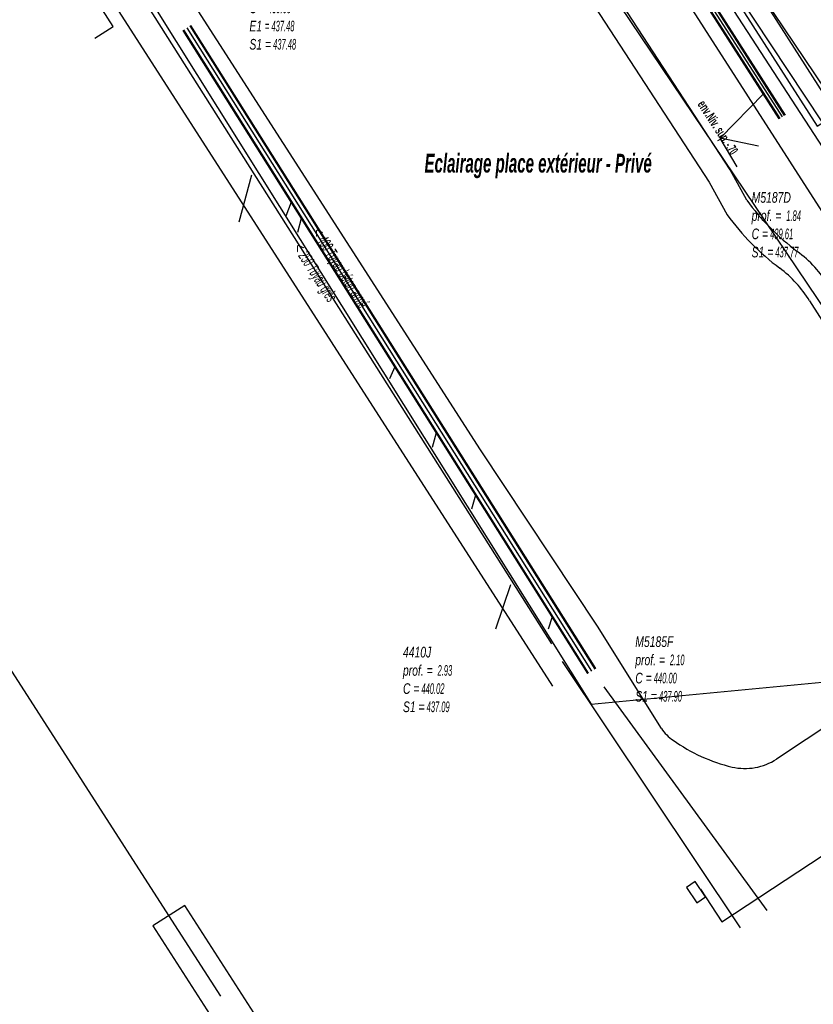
# Model space of a CAD drawing. Header units: metres. Extents: x 2695563 to 2696938, y 1260544 to 1262032.
# Tile 203 of 256: x 2696397 to 2696435, y 1261363 to 1261410. Entities that reach past the tile are written whole.
import ezdxf

# ---------------------------------------------------------------- set-up
doc = ezdxf.new("R2010")
doc.units = ezdxf.units.M
doc.header["$LTSCALE"] = 100
doc.linetypes.add('AUSGEZOGEN', pattern=[0])
for name, color, linetype in [('Eau portable_Cadastre des conduites_Conduite', 171, 'AUSGEZOGEN'), ('EU_Cadastre des conduites', 24, 'AUSGEZOGEN'), ('EU_Cadastre des conduites – Texte', 7, 'AUSGEZOGEN'), ('EU_Cadastre des conduites_Regard normalisé – Texte', 24, 'AUSGEZOGEN'), ('Réseau électrique_Cadastre des conduite_Bord du tracé', 1, 'AUSGEZOGEN'), ('Réseau électrique_Cadastre des conduite_Texte libre_Texte', 1, 'AUSGEZOGEN'), ('Réseau électrique_Cadastre des conduite_Tronçon de tracé', 1, 'AUSGEZOGEN'), ('Réseau électrique_Cadastre des conduites_Ouvrage_Surface-Ligne-Point', 1, 'AUSGEZOGEN'), ('Réseau électrique_Point altimétrique_Texte', 7, 'AUSGEZOGEN'), ('TV_Cadastre des conduites_CONDUITE', 92, 'AUSGEZOGEN'), ('Télécommunications_SW_Cadastre des conduites_Bord du tracé', 94, 'AUSGEZOGEN')]:
    doc.layers.add(name, color=color, linetype=linetype)
doc.styles.add('ARIAL', font='arial.ttf')
doc.styles.add('ARIALNARROW', font='ARIALN.TTF')
pattern_1 = [(0, (2708005, 1273150), (6075, 6075), [6075, -6075]), (90, (2708005, 1273150), (-6075, 6075), [6075, -6075])]

# ---------------------------------------------------------------- blocks, each defined once
blk = doc.blocks.new('COMPLEXOBJECT_1695')
at = {"layer": 'Réseau électrique_Cadastre des conduite_Bord du tracé', "color": 1, "linetype": 'AUSGEZOGEN', "transparency": 33554687}
for points in [[(6430.72, 11401.543), (6429.932, 11402.986), (6413.42, 11428.298), (6409.373, 11434.797), (6404.953, 11441.622), (6403.985, 11441.002), (6408.397, 11434.189), (6412.45, 11427.68), (6428.944, 11402.396), (6429.788, 11400.849)], [(6433.7, 11396.778), (6442.124, 11383.593), (6445.044, 11378.935), (6446.018, 11379.546)]]:
    blk.add_lwpolyline(points, dxfattribs=at)
for centre, radius, start, end in [((6440.399, 11408.703), 12.04, 216.493, 232.795), ((6439.865, 11408.308), 12.537, 216.5095, 232.8065), ((6429.664, 11394.447), 5.807, 31.5005, 53.4854), ((6429, 11393.89), 5.517, 31.5672, 53.4368)]:
    blk.add_arc(centre, radius, start, end, dxfattribs=at)
blk = doc.blocks.new('COMPLEXOBJECT_2538')
at = {"layer": 'Réseau électrique_Cadastre des conduite_Tronçon de tracé', "color": 1, "linetype": 'AUSGEZOGEN', "transparency": 33554687}
for p, q in [((6447.692, 11384.086), (6445.614, 11382.815)), ((6444.858, 11382.475), (6442.222, 11381.639)), ((6441.566, 11381.321), (6432.14, 11375.07))]:
    blk.add_line(p, q, dxfattribs=at)
for centre, radius, start, end in [((6443.907, 11385.6), 3.267, 286.9259, 301.5043), ((6442.787, 11379.638), 2.079, 105.7647, 125.9595), ((6430.641, 11377.391), 2.763, 257.1652, 302.8569)]:
    blk.add_arc(centre, radius, start, end, dxfattribs=at)
blk = doc.blocks.new('COMPLEXOBJECT_2539')
at = {"layer": 'Réseau électrique_Cadastre des conduite_Tronçon de tracé', "color": 1, "linetype": 'AUSGEZOGEN', "transparency": 33554687}
blk.add_lwpolyline([(6426.68, 11376.521), (6423.651, 11381.369), (6418.104, 11389.726), (6396.266, 11423.668), (6374.358, 11457.446), (6363.433, 11474.457), (6352.275, 11491.578), (6346.838, 11500.057), (6341.434, 11508.582), (6335.987, 11517.08)], dxfattribs=at)
for centre, radius, start, end in [((6428.281, 11377.565), 1.911, 213.1078, 236.7889), ((6431.92, 11382.572), 8.1, 234.6488, 256.4819)]:
    blk.add_arc(centre, radius, start, end, dxfattribs=at)

msp = doc.modelspace()

# ---------------------------------------------------------------- hatches: boundary and pattern name
at = {"layer": 'Réseau électrique_Cadastre des conduite_Bord du tracé', "lineweight": 18, "transparency": 33554687}
h = msp.add_hatch(dxfattribs=at)
h.set_pattern_fill('MUSTER', color=1, scale=6075, style=0, pattern_type=2)
h.set_pattern_definition(pattern_1)
h.paths.add_polyline_path([(2696446.988, 1261379.356), (2696444.065, 1261384.018), (2696435.585, 1261397.291), (2696435.547, 1261397.352), (2696435.508, 1261397.413), (2696435.469, 1261397.473), (2696435.429, 1261397.532), (2696435.388, 1261397.591), (2696435.346, 1261397.65), (2696435.304, 1261397.708), (2696435.261, 1261397.766), (2696435.217, 1261397.823), (2696435.172, 1261397.879), (2696435.127, 1261397.935), (2696435.081, 1261397.99), (2696435.035, 1261398.045), (2696434.988, 1261398.099), (2696434.94, 1261398.153), (2696434.891, 1261398.206), (2696434.842, 1261398.258), (2696434.792, 1261398.31), (2696434.742, 1261398.361), (2696434.691, 1261398.412), (2696434.639, 1261398.462), (2696434.586, 1261398.511), (2696434.533, 1261398.56), (2696434.48, 1261398.607), (2696434.426, 1261398.655), (2696434.371, 1261398.701), (2696434.316, 1261398.747), (2696434.26, 1261398.792), (2696434.203, 1261398.837), (2696434.147, 1261398.881), (2696434.089, 1261398.924), (2696434.001, 1261398.991), (2696433.914, 1261399.059), (2696433.828, 1261399.128), (2696433.742, 1261399.198), (2696433.657, 1261399.268), (2696433.572, 1261399.339), (2696433.488, 1261399.411), (2696433.405, 1261399.484), (2696433.323, 1261399.557), (2696433.241, 1261399.632), (2696433.16, 1261399.707), (2696433.079, 1261399.782), (2696432.999, 1261399.859), (2696432.92, 1261399.936), (2696432.842, 1261400.014), (2696432.764, 1261400.092), (2696432.687, 1261400.172), (2696432.611, 1261400.252), (2696432.536, 1261400.333), (2696432.461, 1261400.414), (2696432.387, 1261400.496), (2696432.314, 1261400.579), (2696432.241, 1261400.662), (2696432.17, 1261400.746), (2696432.099, 1261400.831), (2696432.029, 1261400.917), (2696431.959, 1261401.003), (2696431.891, 1261401.089), (2696431.823, 1261401.177), (2696431.756, 1261401.264), (2696431.69, 1261401.353), (2696430.902, 1261402.796), (2696414.39, 1261428.108), (2696410.343, 1261434.607), (2696405.923, 1261441.432), (2696404.955, 1261440.812), (2696409.367, 1261433.999), (2696413.42, 1261427.49), (2696429.914, 1261402.206), (2696430.758, 1261400.659), (2696430.827, 1261400.567), (2696430.897, 1261400.475), (2696430.967, 1261400.384), (2696431.038, 1261400.294), (2696431.111, 1261400.205), (2696431.184, 1261400.116), (2696431.258, 1261400.028), (2696431.332, 1261399.94), (2696431.408, 1261399.853), (2696431.484, 1261399.767), (2696431.561, 1261399.682), (2696431.639, 1261399.597), (2696431.717, 1261399.513), (2696431.797, 1261399.43), (2696431.877, 1261399.347), (2696431.957, 1261399.265), (2696432.039, 1261399.184), (2696432.121, 1261399.104), (2696432.205, 1261399.024), (2696432.288, 1261398.945), (2696432.373, 1261398.867), (2696432.458, 1261398.79), (2696432.544, 1261398.714), (2696432.631, 1261398.638), (2696432.718, 1261398.563), (2696432.806, 1261398.489), (2696432.895, 1261398.416), (2696432.984, 1261398.343), (2696433.074, 1261398.272), (2696433.165, 1261398.201), (2696433.256, 1261398.131), (2696433.31, 1261398.09), (2696433.364, 1261398.049), (2696433.417, 1261398.007), (2696433.47, 1261397.964), (2696433.522, 1261397.92), (2696433.574, 1261397.876), (2696433.625, 1261397.832), (2696433.676, 1261397.786), (2696433.726, 1261397.74), (2696433.775, 1261397.694), (2696433.824, 1261397.647), (2696433.872, 1261397.599), (2696433.92, 1261397.551), (2696433.967, 1261397.502), (2696434.014, 1261397.452), (2696434.06, 1261397.402), (2696434.105, 1261397.351), (2696434.15, 1261397.3), (2696434.194, 1261397.248), (2696434.237, 1261397.196), (2696434.28, 1261397.143), (2696434.322, 1261397.09), (2696434.363, 1261397.036), (2696434.404, 1261396.982), (2696434.444, 1261396.927), (2696434.483, 1261396.872), (2696434.522, 1261396.816), (2696434.56, 1261396.76), (2696434.597, 1261396.703), (2696434.634, 1261396.646), (2696434.67, 1261396.588), (2696443.094, 1261383.403), (2696446.014, 1261378.745)], flags=0)
h = msp.add_hatch(dxfattribs=at)
h.set_pattern_fill('MUSTER', color=1, scale=6075, style=0, pattern_type=2)
h.set_pattern_definition(pattern_1)
h.paths.add_polyline_path([(2696435.953, 1261405.448), (2696427.366, 1261418.868), (2696426.426, 1261418.298), (2696435.027, 1261404.855)], flags=0)
at = {"layer": 'Réseau électrique_Cadastre des conduites_Ouvrage_Surface-Ligne-Point', "lineweight": 18, "transparency": 33554687}
h = msp.add_hatch(dxfattribs=at)
h.set_pattern_fill('MUSTER', color=1, scale=2025, style=0, pattern_type=2)
h.set_pattern_definition([(0, (2699905, 1265050), (2025, 2025), [2025, -2025]), (90, (2699905, 1265050), (-2025, 2025), [2025, -2025])])
h.paths.add_polyline_path([(2696428.838, 1261368.807), (2696429.32, 1261368.077), (2696429.737, 1261368.353), (2696429.254, 1261369.083)], flags=0)
h = msp.add_hatch(dxfattribs=at)
h.set_pattern_fill('MUSTER', color=1, scale=4050, style=0, pattern_type=2)
h.set_pattern_definition([(0, (2703955, 1269100), (4050, 4050), [4050, -4050]), (90, (2703955, 1269100), (-4050, 4050), [4050, -4050])])
h.paths.add_polyline_path([(2696408.527, 1261359.243), (2696410.04, 1261360.217), (2696405.062, 1261367.954), (2696403.548, 1261366.98)], flags=0)

# ---------------------------------------------------------------- linework, layer by layer
at = {"layer": 'Eau portable_Cadastre des conduites_Conduite', "color": 7, "linetype": 'AUSGEZOGEN', "transparency": 33554687}
msp.add_lwpolyline([(2696444.177, 1261386.883), (2696443.665, 1261387.683), (2696441.01, 1261391.835), (2696440.902, 1261392.003), (2696440.121, 1261393.225), (2696435.833, 1261399.929), (2696398.874, 1261457.442), (2696398.751, 1261457.633), (2696397.879, 1261458.986), (2696380.322, 1261486.167), (2696357.629, 1261521.428), (2696353.04, 1261528.568), (2696352.872, 1261528.829)], dxfattribs=at)
at = {"layer": 'EU_Cadastre des conduites', "linetype": 'AUSGEZOGEN', "transparency": 33554687}
for p, q in [((2696433.237, 1261405.203), (2696406.739, 1261446.626)), ((2696433.254, 1261405.214), (2696406.756, 1261446.637)), ((2696433.27, 1261405.225), (2696406.772, 1261446.648)), ((2696433.49, 1261405.365), (2696406.992, 1261446.788)), ((2696433.506, 1261405.376), (2696407.008, 1261446.799)), ((2696433.523, 1261405.387), (2696407.025, 1261446.81)), ((2696424.505, 1261379.145), (2696405.319, 1261409.61)), ((2696424.522, 1261379.156), (2696405.336, 1261409.621)), ((2696424.539, 1261379.166), (2696405.353, 1261409.631)), ((2696424.167, 1261378.932), (2696404.981, 1261409.397)), ((2696424.184, 1261378.942), (2696404.998, 1261409.407)), ((2696424.201, 1261378.953), (2696405.015, 1261409.418))]:
    msp.add_line(p, q, dxfattribs=at)
at = {"layer": 'EU_Cadastre des conduites', "color": 255, "transparency": 33554687}
for p, q in [((2696433.38, 1261405.295), (2696406.882, 1261446.718)), ((2696424.353, 1261379.049), (2696405.167, 1261409.514))]:
    msp.add_line(p, q, dxfattribs=at)
at = {"layer": 'EU_Cadastre des conduites', "color": 24, "linetype": 'AUSGEZOGEN', "transparency": 33554687}
for p, q in [((2696422.448, 1261380.34), (2696402.08, 1261412.509)), ((2696400.799, 1261409.029), (2696401.66, 1261409.58)), ((2696430.432, 1261404.294), (2696432.499, 1261406.4)), ((2696431.238, 1261402.939), (2696430.432, 1261404.294)), ((2696432.246, 1261403.91), (2696430.432, 1261404.294)), ((2696407.642, 1261400.335), (2696408.237, 1261402.551)), ((2696409.863, 1261400.608), (2696410.113, 1261401.274)), ((2696410.413, 1261399.837), (2696410.597, 1261400.509)), ((2696414.78, 1261392.908), (2696415.026, 1261393.478)), ((2696416.794, 1261389.654), (2696416.993, 1261390.354)), ((2696418.663, 1261386.727), (2696418.86, 1261387.395)), ((2696419.798, 1261381.045), (2696420.516, 1261383.146)), ((2696422.303, 1261381.051), (2696422.484, 1261381.64)), ((2696431.402, 1261366.896), (2696422.967, 1261379.507)), ((2696432.662, 1261367.707), (2696424.938, 1261378.311))]:
    msp.add_line(p, q, dxfattribs=at)
msp.add_lwpolyline([(2696401.66, 1261409.58), (2696393.39, 1261422.49), (2696393.778, 1261424.887)], dxfattribs=at)
at = {"layer": 'Réseau électrique_Cadastre des conduite_Bord du tracé', "color": 1, "linetype": 'AUSGEZOGEN', "transparency": 33554687}
msp.add_lwpolyline([(2696435.953, 1261405.448), (2696427.366, 1261418.868), (2696426.426, 1261418.298), (2696435.027, 1261404.855), (2696435.953, 1261405.448)], close=True, dxfattribs=at)
at = {"layer": 'Réseau électrique_Cadastre des conduite_Tronçon de tracé', "color": 1, "linetype": 'AUSGEZOGEN', "transparency": 33554687}
for p, q in [((2696404.305, 1261367.467), (2696361.896, 1261433.379)), ((2696430.517, 1261367.173), (2696437.118, 1261371.531)), ((2696429.496, 1261368.718), (2696430.517, 1261367.173)), ((2696406.762, 1261363.65), (2696404.305, 1261367.467))]:
    msp.add_line(p, q, dxfattribs=at)
at = {"layer": 'Réseau électrique_Cadastre des conduites_Ouvrage_Surface-Ligne-Point', "color": 1, "linetype": 'AUSGEZOGEN', "transparency": 33554687}
for points in [[(2696428.838, 1261368.807), (2696429.32, 1261368.077), (2696429.737, 1261368.353), (2696429.254, 1261369.083), (2696428.838, 1261368.807)], [(2696408.527, 1261359.243), (2696410.04, 1261360.217), (2696405.062, 1261367.954), (2696403.548, 1261366.98), (2696408.527, 1261359.243)]]:
    msp.add_lwpolyline(points, close=True, dxfattribs=at)
at = {"layer": 'TV_Cadastre des conduites_CONDUITE', "color": 92, "linetype": 'AUSGEZOGEN', "transparency": 33554687}
for points in [[(2696460.677, 1261379), (2696455.973, 1261373.487), (2696452.836, 1261376.101), (2696449.562, 1261378.829), (2696443.921, 1261383.528), (2696422.735, 1261414.96), (2696406.599, 1261440.252), (2696389.286, 1261464.786), (2696372.562, 1261489.699), (2696355.271, 1261514.199), (2696342.374, 1261535.484)], [(2696322.555, 1261524.427), (2696326.755, 1261525.783), (2696331.117, 1261523.946), (2696335.479, 1261518.207), (2696353.386, 1261490.658), (2696424.326, 1261377.476), (2696436.264, 1261378.624), (2696449.562, 1261378.829), (2696460.677, 1261379)], [(2696460.677, 1261379), (2696455.368, 1261383.769), (2696450.552, 1261386.98), (2696446.882, 1261390.993), (2696444.933, 1261392.484), (2696426.471, 1261419.89), (2696399.983, 1261460.368), (2696401.359, 1261465.299)], [(2696460.677, 1261379), (2696449.579, 1261384.822), (2696442.462, 1261392.858), (2696411.741, 1261440.068)]]:
    msp.add_lwpolyline(points, dxfattribs=at)
at = {"layer": 'Télécommunications_SW_Cadastre des conduites_Bord du tracé', "color": 94, "linetype": 'AUSGEZOGEN', "transparency": 33554687}
msp.add_line((2696422.501, 1261378.338), (2696344.356, 1261499.835), dxfattribs=at)
msp.add_lwpolyline([(2696398.221, 1261460.943), (2696440.088, 1261397.776), (2696446.33, 1261389.987), (2696454.093, 1261383.575), (2696455.739, 1261382.717), (2696457.02, 1261381.082), (2696458.765, 1261377.223), (2696459.997, 1261375.634), (2696462.771, 1261372.711)], dxfattribs=at)

# ---------------------------------------------------------------- block references
at = {"layer": 'Réseau électrique_Cadastre des conduite_Bord du tracé', "color": 1, "linetype": 'AUSGEZOGEN', "lineweight": -3, "transparency": 33554687}
msp.add_blockref('COMPLEXOBJECT_1695', (2690000.97, 1249999.81), dxfattribs=at)
at = {"layer": 'Réseau électrique_Cadastre des conduite_Tronçon de tracé', "color": 1, "linetype": 'AUSGEZOGEN', "lineweight": -3, "transparency": 33554687}
for name in ['COMPLEXOBJECT_2539', 'COMPLEXOBJECT_2538']:
    msp.add_blockref(name, (2690000.97, 1249999.81), dxfattribs=at)

# ---------------------------------------------------------------- texts
at = {"layer": 'EU_Cadastre des conduites – Texte', "color": 24, "transparency": 33554687, "char_height": 0.55705, "width": 6, "attachment_point": 5, "style": 'ARIAL'}
for s, insert, rotation in [('\\A1;{\\fArial|b0|i1|c0|p34;\\W0.7;< \\W0.49;400 Tuyau béton armé}', (2696412.374, 1261398.115), 302.0994), ('\\A1;{\\fArial|b0|i1|c0|p34;\\W0.7;< \\W0.49;250 Tuyau grès}', (2696411.174, 1261397.899), 302.7339)]:
    msp.add_mtext(s, dxfattribs=dict(at, insert=insert, rotation=rotation))
at = {"layer": 'EU_Cadastre des conduites_Regard normalisé – Texte', "color": 24, "transparency": 33554687, "char_height": 0.50641, "attachment_point": 1, "line_spacing_factor": 1.024096, "style": 'ARIAL'}
for s, insert, width in [('\\A1;{\\fArial|b0|i1|c0|p34;\\W0.69514;M5185E}\\P{\\fArial|b0|i1|c0|p34;\\H0.99721x;\\W0.69514;prof. = \\W0.4866; 2.20}\\P{\\fArial|b0|i1|c0|p34;\\H0.99721x;\\W0.69514;C =\\W0.4866; 439.68}\\P{\\fArial|b0|i1|c0|p34;\\H0.99721x;\\W0.69514;E1 \\W0.4866;= 437.48}\\P{\\fArial|b0|i1|c0|p34;\\H0.99721x;\\W0.69514;S1 =\\W0.4866; 437.48}', (2696408.122, 1261412.442), 2.83779), ('\\A1;{\\fArial|b0|i1|c0|p34;\\W0.69641;M5187D}\\P{\\fArial|b0|i1|c0|p34;\\H0.99721x;\\W0.69641;prof. = \\W0.48749; 1.84}\\P{\\fArial|b0|i1|c0|p34;\\H0.99721x;\\W0.69641;C =\\W0.48749; 439.61}\\P{\\fArial|b0|i1|c0|p34;\\H0.99721x;\\W0.69641;S1 =\\W0.48749; 437.77}', (2696431.925, 1261401.737), 2.84322), ('\\A1;{\\fArial|b0|i1|c0|p34;\\W0.69518;M5185F}\\P{\\fArial|b0|i1|c0|p34;\\H0.99721x;\\W0.69518;prof. = \\W0.48663; 2.10}\\P{\\fArial|b0|i1|c0|p34;\\H0.99721x;\\W0.69518;C =\\W0.48663; 440.00}\\P{\\fArial|b0|i1|c0|p34;\\H0.99721x;\\W0.69518;S1 =\\W0.48663; 437.90}', (2696426.411, 1261380.698), 2.83777), ('\\A1;{\\fArial|b0|i1|c0|p34;\\W0.69496;4410J}\\P{\\fArial|b0|i1|c0|p34;\\H0.99721x;\\W0.69496;prof. = \\W0.48647; 2.93}\\P{\\fArial|b0|i1|c0|p34;\\H0.99721x;\\W0.69496;C =\\W0.48647; 440.02}\\P{\\fArial|b0|i1|c0|p34;\\H0.99721x;\\W0.69496;S1 =\\W0.48647; 437.09}', (2696415.4, 1261380.2), 2.83619)]:
    msp.add_mtext(s, dxfattribs=dict(at, insert=insert, width=width))
at = {"layer": 'Réseau électrique_Cadastre des conduite_Texte libre_Texte', "color": 1, "transparency": 33554687, "insert": (2696421.806, 1261402.971), "char_height": 0.88813, "width": 12, "attachment_point": 5, "style": 'ARIALNARROW'}
msp.add_mtext('\\A1;{\\fArial Narrow|b1|i1|c0|p34;\\W0.7;Eclairage place extérieur - Privé}', dxfattribs=at)
at = {"layer": 'Réseau électrique_Point altimétrique_Texte', "color": 1, "transparency": 33554687, "insert": (2696430.02, 1261404.601), "char_height": 0.45675, "width": 6, "attachment_point": 8, "rotation": 303.1182, "style": 'ARIALNARROW'}
msp.add_mtext('\\A1;{\\fArial Narrow|b1|i0|c0|p34;\\W0.7;env.Niv. sup. \\W0.49;-.70}', dxfattribs=at)

doc.saveas('drawing.dxf')
